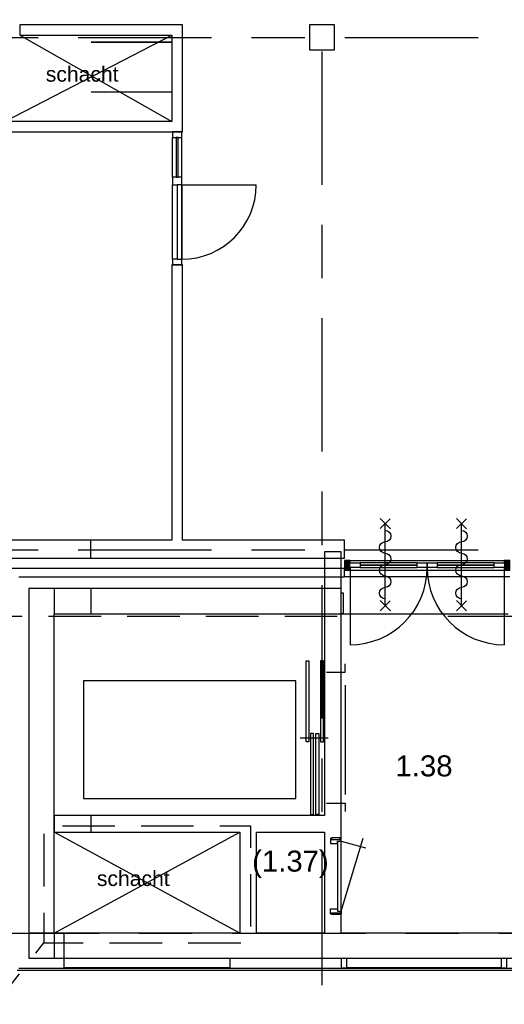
# Model space of a CAD drawing. Header units: millimetres. Extents: x -5940 to 121280, y -35718 to 26615.
# Tile 47 of 52: x 93900 to 99671, y -5408 to 6310. Entities that reach past the tile are written whole.
import ezdxf

# ---------------------------------------------------------------- set-up
doc = ezdxf.new("R2010")
doc.units = ezdxf.units.MM
doc.header["$LTSCALE"] = 100
for name, pattern in [('Center', [31.75, 6.35, -4.7625, 15.875, -4.7625]), ('IMPORT-B0701', [9.375, 6.25, -3.125]), ('IMPORT-TEGELS _3_', [40, 20, -20])]:
    doc.linetypes.add(name, pattern=pattern)
for name, color, linetype in [('AL18----_BRANDSCHEIDING', 1, 'Continuous'), ('AL21----_BUITENWAND', 3, 'Continuous'), ('AL22----_BINNENWAND', 2, 'Continuous'), ('AL24----_LIFTEN', 1, 'Continuous'), ('AL28----_CONSTRUCTIES', 4, 'Continuous'), ('AL31----_BUITENKOZIJN', 1, 'Continuous'), ('AL32----_BINNENKOZIJN', 1, 'Continuous'), ('AL33----_VLOEROPENINGEN', 2, 'Continuous'), ('BL$7----_STRAMIEN', 8, 'Continuous'), ('BL$8----_ALGEMENE TEKST', 2, 'Continuous'), ('BL$8----_RUIMTENUMMER', 2, 'Continuous')]:
    doc.layers.add(name, color=color, linetype=linetype)
doc.styles.add('Arial_2', font='arial.ttf', dxfattribs={"height": 245.883234})
doc.styles.get("Standard").update_dxf_attribs({"font": 'arial.ttf'})

# ---------------------------------------------------------------- blocks, each defined once
blk = doc.blocks.new('Rectangular Mullion - 31_CWM_067x114-7905718-_--_101 1e verdieping')
at = {"color": 0, "linetype": 'ByBlock', "lineweight": -2}
for p, q in [((100951, 26739), (100951, 26853)), ((100951, 26853), (102789, 26853)), ((102789, 26853), (102789, 26739)), ((102789, 26739), (100951, 26739))]:
    blk.add_line(p, q, dxfattribs=at)
blk = doc.blocks.new('Rectangular Mullion - 31_CWM_067x114-7844149-_--_101 1e verdieping')
at = {"color": 0, "linetype": 'ByBlock', "lineweight": -2}
for p, q in [((-67, 0), (-67, 114)), ((-67, 114), (0, 114)), ((0, 0), (-67, 0)), ((0, 114), (0, 0))]:
    blk.add_line(p, q, dxfattribs=at)
blk = doc.blocks.new('Rectangular Mullion - 31_CWM_067x114-7844150-_--_101 1e verdieping')
at = {"color": 0, "linetype": 'ByBlock', "lineweight": -2}
for p, q in [((0, 114), (-67, 114)), ((-67, 114), (-67, 0)), ((-67, 0), (0, 0)), ((0, 0), (0, 114))]:
    blk.add_line(p, q, dxfattribs=at)
blk = doc.blocks.new('Rectangular Mullion - 31_CWM_067x114-7949452-_--_101 1e verdieping')
at = {"color": 0, "linetype": 'ByBlock', "lineweight": -2}
for p, q in [((97584, 26739), (97584, 26853)), ((97584, 26853), (98569, 26853)), ((98569, 26739), (97584, 26739))]:
    blk.add_line(p, q, dxfattribs=at)
blk = doc.blocks.new('Rectangular Mullion - 31_CWM_067x114-7949454-_--_101 1e verdieping')
at = {"color": 0, "linetype": 'ByBlock', "lineweight": -2}
for p, q in [((98569, 26853), (99555, 26853)), ((99555, 26853), (99555, 26739)), ((99555, 26739), (98569, 26739))]:
    blk.add_line(p, q, dxfattribs=at)
blk = doc.blocks.new('31_DO_stolpdeur_3 - slank-7905720-_--_101 1e verdieping')
at = {"color": 0, "linetype": 'ByBlock', "lineweight": -2}
for p, q in [((-919, -30), (-799, -30)), ((-919, -84), (-919, -30)), ((-799, -84), (-919, -84)), ((-799, -30), (-799, -84)), ((-120, -30), (-799, -30)), ((-120, -57), (-799, -57)), ((-799, -57), (-120, -57)), ((-799, -84), (-120, -84)), ((-120, -30), (0, -30)), ((-120, -84), (-120, -30)), ((0, -84), (-120, -84)), ((0, -30), (120, -30)), ((0, -84), (0, -30)), ((0, -30), (0, -84)), ((120, -84), (0, -84)), ((120, -30), (120, -84)), ((799, -30), (120, -30)), ((799, -57), (120, -57)), ((120, -57), (799, -57)), ((120, -84), (799, -84)), ((799, -30), (919, -30)), ((799, -84), (799, -30)), ((919, -84), (799, -84)), ((919, -30), (919, -84))]:
    blk.add_line(p, q, dxfattribs=at)
blk = doc.blocks.new('Rectangular Mullion - 31_CWM_067x114-7905719-_--_101 1e verdieping')
at = {"color": 0, "linetype": 'ByBlock', "lineweight": -2}
for p, q in [((100988, 31588), (102825, 31588)), ((100988, 31474), (102825, 31474))]:
    blk.add_line(p, q, dxfattribs=at)
blk = doc.blocks.new('Rectangular Mullion - 31_CWM_067x114-V15-_--_101 1e verdieping')
at = {"linetype": 'ByBlock', "lineweight": -2}
blk.add_hatch(color=0, dxfattribs=at).paths.add_polyline_path([(0, 0), (-67, 0), (-67, 114), (0, 114), (0, 30)], flags=0)
at = {"color": 0, "linetype": 'ByBlock', "lineweight": -2}
for p, q in [((-67, 114), (0, 114)), ((-67, 84), (-67, 114)), ((-67, 0), (-67, 30)), ((0, 0), (-67, 0)), ((0, 114), (0, 0))]:
    blk.add_line(p, q, dxfattribs=at)
blk = doc.blocks.new('Rectangular Mullion - 31_CWM_067x114-V16-_--_101 1e verdieping')
at = {"linetype": 'ByBlock', "lineweight": -2}
blk.add_hatch(color=0, dxfattribs=at).paths.add_polyline_path([(-67, 0), (0, 0), (0, 114), (-67, 114), (-67, 30)], flags=0)
at = {"color": 0, "linetype": 'ByBlock', "lineweight": -2}
for p, q in [((0, 114), (-67, 114)), ((-67, 114), (-67, 84)), ((-67, 30), (-67, 0)), ((-67, 0), (0, 0)), ((0, 0), (0, 114))]:
    blk.add_line(p, q, dxfattribs=at)
blk = doc.blocks.new('BI deur rechts - BI deur rechts-7905811-_--_101 1e verdieping')
at = {"color": 0, "linetype": 'ByBlock', "lineweight": -2}
blk.add_line((-459, -27), (-459, -946), dxfattribs=at)
blk.add_arc((-459, -27), 919, 270, 0, dxfattribs=at)
blk = doc.blocks.new('BI deur links - BI deur links-7905812-_--_101 1e verdieping')
at = {"color": 0, "linetype": 'ByBlock', "lineweight": -2}
blk.add_line((459, -27), (459, -946), dxfattribs=at)
blk.add_arc((459, -27), 919, 180, 270, dxfattribs=at)
blk = doc.blocks.new('Rectangular Mullion - 32-88x114-8922204-_--_101 1e verdieping')
at = {"color": 0, "linetype": 'ByBlock', "lineweight": -2}
blk.add_line((98867, 37757), (98054, 37757), dxfattribs=at)
blk = doc.blocks.new('Rectangular Mullion - 32-88x114-8922205-_--_101 1e verdieping')
at = {"color": 0, "linetype": 'ByBlock', "lineweight": -2}
blk.add_line((98054, 37757), (97904, 37757), dxfattribs=at)
blk = doc.blocks.new('verd1 - 1e verd_dwg_AS65ZSDA-9196166-_--_101 1e verdieping')
at = {"color": 0, "linetype": 'ByBlock', "lineweight": -2}
for p, q in [((-0.81, 5.68), (0.82, 7.32)), ((0.8, 5.71), (-0.78, 7.29)), ((0, -6.51), (0, 6.51)), ((-0.81, -7.35), (0.82, -5.71)), ((0.8, -7.32), (-0.78, -5.74))]:
    blk.add_line(p, q, dxfattribs=at)
for centre, start, end in [((0, 4.52), 90, 270), ((0, 2.71), 270, 90), ((0, 0.9), 90, 270), ((0, -0.9), 270, 90), ((0, -2.71), 90, 270), ((0, -4.52), 270, 90)]:
    blk.add_arc(centre, 0.905, start, end, dxfattribs=at)

msp = doc.modelspace()

# ---------------------------------------------------------------- hatches: boundary and pattern name
at = {"layer": 'AL33----_VLOEROPENINGEN'}
h = msp.add_hatch(dxfattribs=at)
h.set_pattern_fill('FP_54', color=256, style=0, pattern_type=2)
h.set_pattern_definition([(0, (99357, 8450), (0, 600), []), (90, (99357, 8450), (-1200, 7e-14), [])])
h.paths.add_polyline_path([(95464.9, 5100), (95712.5, 5100), (95712.5, 6037.5), (94750, 6037.5), (94750, 5100), (95226.8, 5100)], flags=0)

# ---------------------------------------------------------------- linework, layer by layer
at = {"layer": 'AL18----_BRANDSCHEIDING', "linetype": 'IMPORT-B0701', "flags": 128}
for points in [[(97681, -791.2), (93113.2, -791.2), (92600.9, -1671.1)], [(93514, -5537), (94187.7, -4677.1), (96652, -4677.1), (96652, -3289.4), (94187.7, -3289.4), (94187.7, -4677.1)]]:
    msp.add_lwpolyline(points, dxfattribs=at)
at = {"layer": 'AL18----_BRANDSCHEIDING', "linetype": 'IMPORT-TEGELS _3_', "flags": 128}
msp.add_lwpolyline([(100370.1, -5417.5), (100370.1, -791.2), (97981, -791.2)], dxfattribs=at)
at = {"layer": 'AL21----_BUITENWAND'}
for p, q in [((94747, 114), (93425, 114)), ((94747, -100), (94747, 114)), ((93425, -100), (97766.5, -100)), ((93425, -100), (94747, -100)), ((97766.5, -220), (93425, -220)), ((94750, -459.9), (94010, -459.9)), ((94010, -459.9), (94010, -759.9)), ((94310, -459.9), (94310, -759.9)), ((94750, -759.9), (94750, -459.9)), ((94010, -759.9), (94010, -4560)), ((94310, -3160.1), (94310, -759.9)), ((94310, -759.9), (94750, -759.9)), ((94310, -3360.1), (94310, -3160.1)), ((94310, -3160.1), (94310, -3360.1)), ((94750, -3360.1), (94750, -3160.1)), ((94310, -4559.9), (96520, -3359.9)), ((96520, -4559.9), (94310, -3359.9)), ((94310, -4560), (94310, -3360.1)), ((94010, -4560), (94010, -4860)), ((94310, -4560), (94010, -4560)), ((94310, -4560), (94310, -4860)), ((94429.5, -4560), (94310, -4560)), ((94429.5, -4860), (94429.5, -4560)), ((108520, -4560), (97730, -4560)), ((94010, -4860), (94310, -4860)), ((94310, -4860), (94429.5, -4860)), ((94429.5, -4860), (108820, -4860)), ((93869.8, -5000.2), (108959.8, -5000.2)), ((108939.8, -4980.2), (93889.8, -4980.2))]:
    msp.add_line(p, q, dxfattribs=at)
at = {"layer": 'AL22----_BINNENWAND'}
for p, q in [((95837.5, 6250), (93900, 6250)), ((93900, 6250), (93900, 6125)), ((95837.5, 4975), (95837.5, 6250)), ((93900, 6125), (95712.5, 6125)), ((95712.5, 6125), (95712.5, 5100)), ((95712.5, 6037.5), (94750, 6037.5)), ((95712.5, 5100), (93725, 5100)), ((93600, 4975), (95837.5, 4975)), ((95712.5, 3392), (95712.5, 114)), ((95837.5, 3392), (95712.5, 3392)), ((95837.5, 114), (95837.5, 3392)), ((95712.5, 114), (93425, 114)), ((97766.5, 114), (95837.5, 114)), ((97766.5, -100), (97766.5, 114)), ((97530, -25), (97530, -3160.1)), ((97730, -25), (97530, -25)), ((97730, -4560), (97730, -25)), ((97766.5, -320), (97766.5, -220)), ((93889.8, -320), (97766.5, -320)), ((97730, -459.9), (94750, -459.9)), ((97730, -759.9), (97730, -459.9)), ((94750, -759.9), (97730, -759.9)), ((97730, -759.9), (99715, -759.9)), ((97530, -3160.1), (94310, -3160.1)), ((94310, -3360.1), (96520, -3360.1)), ((96520, -3360.1), (96520, -4560)), ((96720, -3360.1), (97530, -3360.1)), ((96720, -4560), (96720, -3360.1)), ((97530, -3360.1), (97530, -4560)), ((96520, -4560), (94429.5, -4560)), ((97530, -4560), (96720, -4560))]:
    msp.add_line(p, q, dxfattribs=at)
at = {"layer": 'AL22----_BINNENWAND', "flags": 128}
msp.add_lwpolyline([(97750, -759.9), (97730, -759.9), (97730, -509.9), (97750.1, -510), (97750.1, -759.9)], dxfattribs=at)
at = {"layer": 'AL24----_LIFTEN'}
for p, q in [((97530, -1559.9), (97530, -2959.9)), ((97777.2, -1609.9), (97777.2, -2909.9)), ((97241.5, -2234.9), (97575.1, -2234.9))]:
    msp.add_line(p, q, dxfattribs=at)
at = {"layer": 'AL24----_LIFTEN', "flags": 128}
for points in [[(97343.7, -2285.2), (97309.6, -2285.2), (97309.6, -1319.5), (97343.7, -1319.5)], [(97482.3, -2285.2), (97516.4, -2285.2), (97516.4, -1319.5), (97482.3, -1319.5)], [(94660, -1559.9), (94660, -2959.9), (97190, -2959.9), (97190, -1559.9)], [(97398.2, -2184.7), (97364.1, -2184.7), (97364.1, -3149.9), (97398.2, -3149.9)], [(97427.7, -2184.7), (97461.8, -2184.7), (97461.8, -3149.9), (97427.7, -3149.9)]]:
    msp.add_lwpolyline(points, close=True, dxfattribs=at)
for points in [[(97553.1, -1454.9), (97777.2, -1454.9), (97777.2, -1354.9)], [(97553.1, -3014.9), (97777.2, -3014.9), (97777.2, -3114.9)]]:
    msp.add_lwpolyline(points, dxfattribs=at)
at = {"layer": 'AL28----_CONSTRUCTIES'}
for p, q in [((97650, 6250), (97350, 6250)), ((97350, 6250), (97350, 5950)), ((97650, 5950), (97650, 6250)), ((97350, 5950), (97650, 5950))]:
    msp.add_line(p, q, dxfattribs=at)
at = {"layer": 'AL31----_BUITENKOZIJN'}
msp.add_line((99738, -320), (97766.5, -320), dxfattribs=at)
at = {"layer": 'AL32----_BINNENKOZIJN'}
for p, q in [((95718.3, 4975), (95718.3, 4908)), ((95832.3, 4975), (95718.3, 4975)), ((95832.3, 4908), (95832.3, 4975)), ((95718.3, 4434), (95718.3, 4908)), ((95718.3, 4908), (95832.3, 4908)), ((95763.3, 4908), (95763.3, 4434)), ((95787.3, 4908), (95763.3, 4908)), ((95787.3, 4434), (95787.3, 4908)), ((95832.3, 4434), (95832.3, 4908)), ((95718.3, 3459), (95718.3, 4346)), ((95763.3, 4434), (95787.3, 4434)), ((95829.3, 4346), (95775.3, 4346)), ((95775.3, 4346), (95775.3, 3459)), ((95829.3, 4346), (95829.3, 3459)), ((95829.3, 4346), (96716.3, 4346)), ((95832.3, 3459), (95832.3, 4346)), ((95775.3, 3459), (95829.3, 3459)), ((97690, -4298), (97690, -3468)), ((97730, -4298), (97988.8, -3432.1)), ((97730, -3468), (98019.8, -3545.6))]:
    msp.add_line(p, q, dxfattribs=at)
at = {"layer": 'AL32----_BINNENKOZIJN', "extrusion": (0, 0, -1)}
for p, q in [((95718.3, 4434), (95718.3, 4346)), ((95832.3, 4434), (95718.3, 4434)), ((95718.3, 4346), (95775.3, 4346)), ((95829.3, 4346), (95832.3, 4346)), ((95832.3, 4346), (95832.3, 4434)), ((95718.3, 3459), (95718.3, 3392)), ((95775.3, 3459), (95718.3, 3459)), ((95832.3, 3459), (95829.3, 3459)), ((95832.3, 3392), (95832.3, 3459)), ((95718.3, 3392), (95832.3, 3392))]:
    msp.add_line(p, q, dxfattribs=at)
at = {"layer": 'AL32----_BINNENKOZIJN', "flags": 128}
for points in [[(97615, -3433), (97600, -3433), (97600, -3493), (97685, -3493), (97685, -3468), (97730, -3468)], [(97730, -4298), (97730, -3468), (97730, -3433), (97715, -3433)], [(97615, -4333), (97600, -4333), (97600, -4273), (97685, -4273), (97685, -4298), (97730, -4298), (97730, -4333), (97715, -4333)]]:
    msp.add_lwpolyline(points, dxfattribs=at)
for points in [[(97615, -3448), (97715, -3448), (97715, -3426), (97615, -3426)], [(97615, -4318), (97715, -4318), (97715, -4340), (97615, -4340)]]:
    msp.add_lwpolyline(points, close=True, dxfattribs=at)
at = {"layer": 'AL32----_BINNENKOZIJN'}
msp.add_arc((95829.3, 4346), 887, 270, 0, dxfattribs=at)
at = {"layer": 'AL33----_VLOEROPENINGEN'}
for p, q in [((93725, 5100), (95712.5, 6125)), ((93900, 6125), (95712.5, 5100))]:
    msp.add_line(p, q, dxfattribs=at)
at = {"layer": 'BL$7----_STRAMIEN', "linetype": 'Center'}
for p, q in [((97500, -25341.9), (97500, 25615.2)), ((-4940.3, 6100), (120279.6, 6100)), ((-4940.3, 0), (120279.6, 0)), ((88970.8, -4560), (120279.6, -4560))]:
    msp.add_line(p, q, dxfattribs=at)

# ---------------------------------------------------------------- block references
at = {"layer": 'AL22----_BINNENWAND'}
for name in ['Rectangular Mullion - 32-88x114-8922205-_--_101 1e verdieping', 'Rectangular Mullion - 32-88x114-8922204-_--_101 1e verdieping']:
    msp.add_blockref(name, (-3154.1, -31713.9), dxfattribs=at)
at = {"layer": 'AL31----_BUITENKOZIJN', "extrusion": (0, 0, -1), "xscale": 75, "yscale": 75, "zscale": -75}
for p in [(-98253.1, -175.2), (-99161.8, -175.2)]:
    msp.add_blockref('verd1 - 1e verd_dwg_AS65ZSDA-9196166-_--_101 1e verdieping', p, dxfattribs=at)
at = {"layer": 'AL31----_BUITENKOZIJN', "extrusion": (0, 0, -1)}
for name, p in [('Rectangular Mullion - 31_CWM_067x114-V15-_--_101 1e verdieping', (-97766.5, -240)), ('Rectangular Mullion - 31_CWM_067x114-7844149-_--_101 1e verdieping', (-97730, -4975.2))]:
    msp.add_blockref(name, p, dxfattribs=at)
at = {"layer": 'AL31----_BUITENKOZIJN'}
for name, p in [('Rectangular Mullion - 31_CWM_067x114-7905719-_--_101 1e verdieping', (-3154.1, -31713.9)), ('BI deur rechts - BI deur rechts-7905811-_--_101 1e verdieping', (98292.9, -183)), ('BI deur links - BI deur links-7905812-_--_101 1e verdieping', (99211.6, -183)), ('Rectangular Mullion - 31_CWM_067x114-V16-_--_101 1e verdieping', (99738, -240)), ('Rectangular Mullion - 31_CWM_067x114-7949452-_--_101 1e verdieping', (-3154.1, -31713.9)), ('Rectangular Mullion - 31_CWM_067x114-7949454-_--_101 1e verdieping', (-3154.1, -31713.9)), ('Rectangular Mullion - 31_CWM_067x114-7905718-_--_101 1e verdieping', (-3154.1, -31713.9)), ('Rectangular Mullion - 31_CWM_067x114-7844150-_--_101 1e verdieping', (99701.5, -4975.2))]:
    msp.add_blockref(name, p, dxfattribs=at)
at = {"layer": 'AL31----_BUITENKOZIJN', "rotation": 180}
msp.add_blockref('31_DO_stolpdeur_3 - slank-7905720-_--_101 1e verdieping', (98752.2, -240), dxfattribs=at)

# ---------------------------------------------------------------- texts
at = {"layer": 'BL$8----_ALGEMENE TEKST', "color": 1, "char_height": 180, "width": 1410, "attachment_point": 1, "line_spacing_factor": 0.938532}
for insert in [(94210.7, 5752.5), (94819.5, -3820.1)]:
    msp.add_mtext('schacht', dxfattribs=dict(at, insert=insert))
at = {"layer": 'BL$8----_RUIMTENUMMER', "char_height": 250, "width": 798, "attachment_point": 2, "line_spacing_factor": 0.938532, "style": 'Arial_2'}
for s, insert in [('1.38', (98714.4, -2445.8)), ('(1.37)', (97123.9, -3578.9))]:
    msp.add_mtext(s, dxfattribs=dict(at, insert=insert))

doc.saveas('drawing.dxf')
